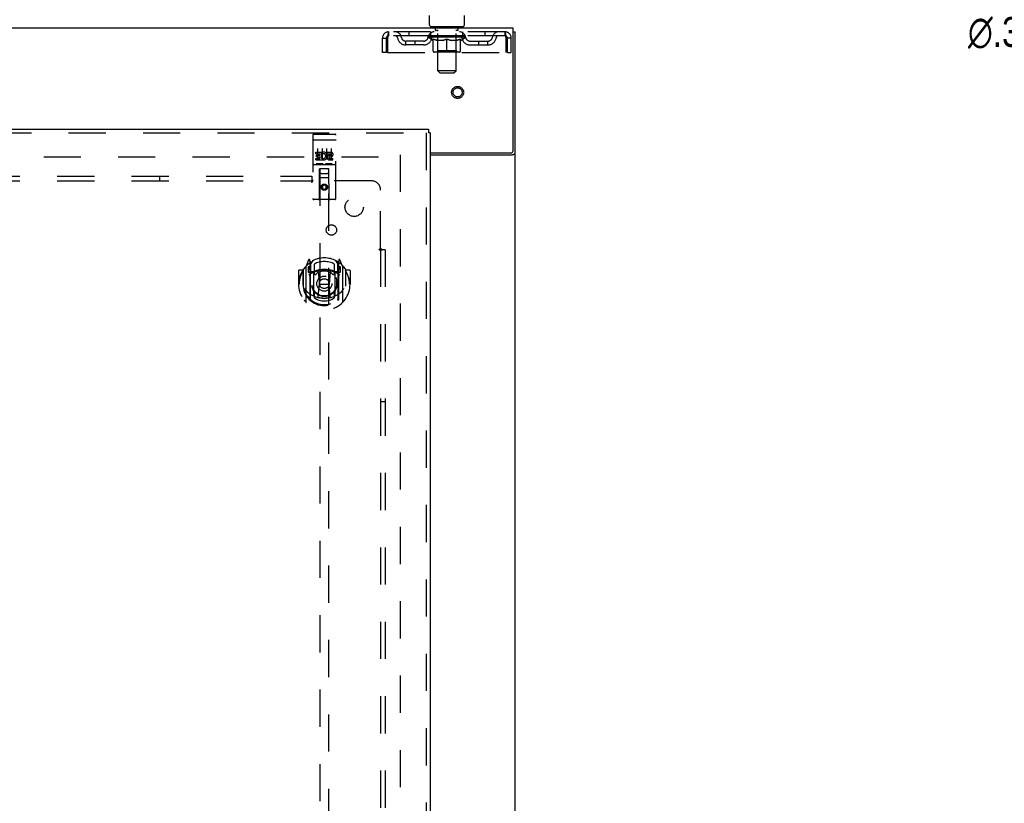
# Model space of a CAD drawing. Header units: inches. Extents: x 0 to 184, y 0 to 119.
# Tile 55 of 116: x 70 to 97, y 58 to 79. Entities that reach past the tile are written whole.
import ezdxf

# ---------------------------------------------------------------- set-up
doc = ezdxf.new("R2010")
doc.units = ezdxf.units.IN
doc.header["$LTSCALE"] = 10.121375
doc.header["$MEASUREMENT"] = 0
doc.linetypes.add('HIDDEN', pattern=[0.2, 0.1, -0.1])
doc.layers.get('0').update_dxf_attribs({"linetype": 'CONTINUOUS'})
for name, color, linetype in [('DEFAULT_2', 8, 'HIDDEN'), ('DIMENSIONS', 7, 'CONTINUOUS'), ('DOOR_ASSEMBLY', 7, 'CONTINUOUS'), ('SUBPANEL', 7, 'CONTINUOUS')]:
    doc.layers.add(name, color=color, linetype=linetype)
doc.styles.get("Standard").update_dxf_attribs({"font": 'arial.ttf'})
doc.styles.add('TEXTSTYLE_1', font='gdt', dxfattribs={"width": 0.8})
doc.dimstyles.new('DIMSTYLE_2', dxfattribs={"dimtxt": 0.811875, "dimasz": 1.0825, "dimexe": 0.09, "dimexo": 0.07, "dimgap": 0.09, "dimtad": 0, "dimtih": 1, "dimtoh": 1, "dimzin": 4, "dimdsep": 46, "dimtxsty": 'Standard', "dimblk": '_FILLED', "dimblk1": '_FILLED', "dimblk2": '_FILLED', "dimcen": 0.09, "dimadec": 3, "dimazin": 1, "dimtfac": 1, "dimtdec": 3, "dimtofl": 0, "dimtmove": 0, "dimatfit": 1, "dimldrblk": '_FILLED', "dimfxl": 0, "dimtolj": 1, "dimtzin": 4, "dimarcsym": 0})

# ---------------------------------------------------------------- blocks, each defined once
blk = doc.blocks.new('_FILLED')
at = {"color": 0, "linetype": 'ByBlock'}
blk.add_solid([(0, 0), (-1, 0.2), (-1, -0.2)], dxfattribs=at)
blk = doc.blocks.new('*D17')
at = {"layer": 'DIMENSIONS', "color": 2, "linetype": 'Continuous'}
for p, q in [((99.393, 78.846), (98.446, 78.846)), ((101.374, 77.79), (99.393, 78.846))]:
    blk.add_line(p, q, dxfattribs=at)
at = {"layer": 'DIMENSIONS', "color": 2, "linetype": 'Continuous', "xscale": 1.0825, "yscale": 1.0825, "zscale": 1.0825, "rotation": 331.9294778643}
blk.add_blockref('_FILLED', (101.374, 77.79), dxfattribs=at)
at = {"layer": 'DIMENSIONS', "color": 2, "linetype": 'Continuous', "insert": (98.04, 79.252), "char_height": 0.81188, "width": 2.65796, "attachment_point": 3, "line_spacing_factor": 0.9, "style": 'TEXTSTYLE_1'}
blk.add_mtext('{\\fgdt;n}\\fArial;.38', dxfattribs=at)

msp = doc.modelspace()

# ---------------------------------------------------------------- linework, layer by layer
at = {"color": 7, "linetype": 'Continuous'}
for p, q in [((81.457, 79.042), (81.457, 79.291)), ((82.407, 79.042), (82.407, 79.291)), ((81.495, 78.982), (81.495, 78.952)), ((82.37, 78.982), (81.495, 78.982)), ((82.37, 78.982), (82.37, 78.952)), ((83.734, 78.848), (83.786, 78.848))]:
    msp.add_line(p, q, dxfattribs=at)
at = {"color": 3, "linetype": 'Continuous'}
for p, q in [((83.734, 78.952), (43.588, 78.952)), ((83.734, 75.616), (83.734, 78.952)), ((83.786, 11.056), (83.786, 78.848)), ((81.474, 75.556), (83.674, 75.556)), ((83.74, 75.515), (83.751, 75.519)), ((81.474, 75.504), (83.716, 75.504))]:
    msp.add_line(p, q, dxfattribs=at)
for points in [[(83.716, 75.504), (83.718, 75.505), (83.72, 75.506), (83.723, 75.508), (83.726, 75.509), (83.729, 75.511), (83.732, 75.512), (83.736, 75.513), (83.74, 75.515)], [(83.751, 75.519), (83.755, 75.52), (83.759, 75.521), (83.762, 75.522), (83.765, 75.524), (83.768, 75.525), (83.771, 75.526), (83.774, 75.528), (83.776, 75.529), (83.778, 75.531), (83.78, 75.532), (83.782, 75.534), (83.783, 75.535), (83.784, 75.537), (83.785, 75.539), (83.786, 75.541), (83.786, 75.542), (83.786, 75.544)]]:
    msp.add_lwpolyline(points, dxfattribs=at)
at = {"color": 7, "linetype": 'Continuous'}
for centre, start, end in [((81.517, 79.042), 180, 270), ((82.347, 79.042), 270, 360)]:
    msp.add_arc(centre, 0.06, start, end, dxfattribs=at)
at = {"color": 3, "linetype": 'Continuous'}
msp.add_arc((83.674, 75.616), 0.06, 270, 360, dxfattribs=at)
at = {"layer": 'DEFAULT_2', "color": 8, "linetype": 'HIDDEN'}
for p, q in [((80.349, 78.848), (80.349, 78.744)), ((83.515, 78.848), (80.349, 78.848)), ((83.515, 78.744), (80.349, 78.744)), ((80.901, 78.848), (80.901, 78.744)), ((81.426, 78.706), (81.426, 78.744)), ((81.434, 78.738), (81.434, 78.744)), ((81.44, 78.736), (81.44, 78.738)), ((81.44, 78.736), (82.424, 78.736)), ((81.448, 78.736), (81.448, 78.738)), ((81.448, 78.736), (81.448, 78.738)), ((81.456, 78.738), (81.456, 78.744)), ((81.469, 78.736), (81.469, 78.738)), ((81.471, 78.736), (81.471, 78.738)), ((81.494, 78.738), (81.494, 78.744)), ((81.495, 78.744), (81.495, 78.848)), ((81.505, 78.736), (81.505, 78.738)), ((81.507, 78.736), (81.507, 78.738)), ((81.671, 78.738), (81.51, 78.738)), ((81.544, 78.738), (81.544, 78.744)), ((81.545, 78.736), (81.545, 78.738)), ((81.546, 78.736), (81.546, 78.738)), ((81.548, 78.736), (81.548, 78.738)), ((81.554, 78.736), (81.554, 78.738)), ((81.554, 78.736), (81.554, 78.738)), ((81.557, 78.736), (81.557, 78.738)), ((81.56, 78.736), (81.56, 78.739)), ((81.563, 78.736), (81.563, 78.738)), ((81.574, 78.736), (81.574, 78.738)), ((81.587, 78.982), (81.587, 78.952)), ((81.589, 78.736), (81.589, 78.74)), ((81.589, 78.736), (81.589, 78.738)), ((81.605, 78.736), (81.605, 78.738)), ((81.605, 78.736), (81.605, 78.738)), ((81.607, 78.738), (81.607, 78.744)), ((81.614, 78.736), (81.614, 78.738)), ((81.618, 78.736), (81.618, 78.738)), ((81.622, 78.892), (81.622, 78.972)), ((81.625, 78.736), (81.625, 78.738)), ((81.691, 78.882), (81.632, 78.882)), ((81.634, 78.736), (81.634, 78.741)), ((81.647, 78.736), (81.647, 78.738)), ((81.649, 78.736), (81.649, 78.738)), ((81.671, 78.736), (81.671, 78.738)), ((81.724, 78.738), (81.675, 78.738)), ((81.679, 78.738), (81.679, 78.744)), ((81.683, 77.792), (81.683, 78.872)), ((81.684, 78.736), (81.684, 78.738)), ((81.688, 78.736), (81.688, 78.738)), ((81.693, 78.736), (81.693, 78.742)), ((81.696, 78.736), (81.696, 78.738)), ((81.705, 78.736), (81.705, 78.738)), ((81.724, 78.736), (81.724, 78.738)), ((81.784, 78.738), (81.737, 78.738)), ((81.753, 78.736), (81.753, 78.738)), ((81.759, 78.738), (81.759, 78.744)), ((81.762, 78.736), (81.762, 78.738)), ((81.764, 78.736), (81.764, 78.743)), ((81.766, 78.736), (81.766, 78.738)), ((81.772, 78.736), (81.772, 78.738)), ((81.784, 78.736), (81.784, 78.738)), ((81.848, 78.738), (81.805, 78.738)), ((81.815, 78.736), (81.815, 78.738)), ((81.841, 78.738), (81.932, 78.744)), ((81.844, 78.738), (81.844, 78.744)), ((81.845, 78.743), (81.844, 78.744)), ((81.845, 78.738), (81.845, 78.743)), ((81.845, 78.736), (81.845, 78.738)), ((81.848, 78.736), (81.848, 78.738)), ((81.848, 78.736), (81.848, 78.738)), ((81.849, 78.736), (81.849, 78.738)), ((81.915, 78.738), (81.877, 78.738)), ((81.881, 78.736), (81.881, 78.738)), ((81.915, 78.736), (81.915, 78.738)), ((81.93, 78.738), (81.93, 78.738)), ((81.93, 78.736), (81.93, 78.738)), ((81.93, 78.736), (81.93, 78.738)), ((81.932, 78.738), (81.932, 78.744)), ((81.934, 78.736), (81.934, 78.738)), ((81.934, 78.736), (81.934, 78.738)), ((81.934, 78.738), (81.934, 78.738)), ((81.936, 78.738), (81.987, 78.738)), ((81.949, 78.736), (81.949, 78.738)), ((81.962, 78.738), (81.962, 78.742)), ((81.962, 78.742), (82.024, 78.738)), ((81.979, 78.738), (81.979, 78.741)), ((81.983, 78.736), (81.983, 78.738)), ((82.015, 78.736), (82.015, 78.738)), ((82.016, 78.736), (82.016, 78.738)), ((82.016, 78.736), (82.016, 78.738)), ((82.016, 78.738), (82.059, 78.738)), ((82.019, 78.743), (82.02, 78.744)), ((82.019, 78.738), (82.019, 78.743)), ((82.02, 78.738), (82.02, 78.744)), ((82.02, 78.736), (82.02, 78.738)), ((82.049, 78.736), (82.049, 78.738)), ((82.08, 78.736), (82.08, 78.738)), ((82.08, 78.738), (82.127, 78.738)), ((82.092, 78.736), (82.092, 78.738)), ((82.098, 78.736), (82.098, 78.738)), ((82.1, 78.736), (82.1, 78.743)), ((82.102, 78.736), (82.102, 78.738)), ((82.105, 78.738), (82.105, 78.744)), ((82.111, 78.736), (82.111, 78.738)), ((82.14, 78.736), (82.14, 78.738)), ((82.14, 78.738), (82.189, 78.738)), ((82.159, 78.736), (82.159, 78.738)), ((82.168, 78.736), (82.168, 78.738)), ((82.171, 78.736), (82.171, 78.742)), ((82.232, 78.882), (82.173, 78.882)), ((82.176, 78.736), (82.176, 78.738)), ((82.18, 78.736), (82.18, 78.738)), ((82.181, 77.792), (82.181, 78.872)), ((82.185, 78.738), (82.185, 78.744)), ((82.193, 78.736), (82.193, 78.738)), ((82.193, 78.738), (82.354, 78.738)), ((82.215, 78.736), (82.215, 78.738)), ((82.218, 78.736), (82.218, 78.738)), ((82.23, 78.736), (82.23, 78.741)), ((82.239, 78.736), (82.239, 78.738)), ((82.242, 78.892), (82.242, 78.972)), ((82.246, 78.736), (82.246, 78.738)), ((82.25, 78.736), (82.25, 78.738)), ((82.257, 78.738), (82.257, 78.744)), ((82.259, 78.736), (82.259, 78.738)), ((82.259, 78.736), (82.259, 78.738)), ((82.275, 78.736), (82.275, 78.74)), ((82.275, 78.736), (82.275, 78.738)), ((82.277, 78.982), (82.277, 78.952)), ((82.29, 78.736), (82.29, 78.738)), ((82.301, 78.736), (82.301, 78.738)), ((82.305, 78.736), (82.305, 78.739)), ((82.307, 78.736), (82.307, 78.738)), ((82.31, 78.736), (82.31, 78.738)), ((82.31, 78.736), (82.31, 78.738)), ((82.316, 78.736), (82.316, 78.738)), ((82.318, 78.736), (82.318, 78.738)), ((82.319, 78.736), (82.319, 78.738)), ((82.32, 78.738), (82.32, 78.744)), ((82.357, 78.736), (82.357, 78.738)), ((82.359, 78.736), (82.359, 78.738)), ((82.37, 78.744), (82.37, 78.848)), ((82.37, 78.738), (82.37, 78.744)), ((82.393, 78.736), (82.393, 78.738)), ((82.395, 78.736), (82.395, 78.738)), ((82.408, 78.738), (82.408, 78.744)), ((82.416, 78.736), (82.416, 78.738)), ((82.417, 78.736), (82.417, 78.738)), ((82.424, 78.736), (82.424, 78.738)), ((82.431, 78.738), (82.431, 78.744)), ((82.438, 78.706), (82.438, 78.744)), ((82.963, 78.848), (82.963, 78.744)), ((83.515, 78.744), (83.515, 78.848)), ((80.182, 78.285), (80.182, 78.681)), ((80.182, 78.681), (80.286, 78.681)), ((80.286, 78.285), (80.286, 78.681)), ((80.316, 78.681), (80.316, 78.285)), ((80.817, 78.493), (80.817, 78.597)), ((81.3, 78.597), (80.817, 78.597)), ((81.3, 78.493), (80.817, 78.493)), ((81.067, 78.493), (81.067, 78.597)), ((82.438, 78.706), (81.426, 78.706)), ((81.553, 78.617), (81.426, 78.706)), ((81.553, 78.617), (81.562, 78.617)), ((81.562, 78.327), (81.562, 78.652)), ((81.819, 78.617), (81.675, 78.617)), ((81.682, 78.329), (81.682, 78.704)), ((81.932, 78.297), (81.932, 78.652)), ((82.189, 78.617), (82.045, 78.617)), ((82.182, 78.329), (82.182, 78.704)), ((82.303, 78.327), (82.303, 78.652)), ((82.303, 78.617), (82.311, 78.617)), ((82.311, 78.617), (82.438, 78.706)), ((82.564, 78.597), (83.047, 78.597)), ((82.564, 78.493), (83.047, 78.493)), ((82.797, 78.493), (82.797, 78.597)), ((83.047, 78.493), (83.047, 78.597)), ((83.548, 78.285), (83.548, 78.681)), ((83.578, 78.285), (83.578, 78.681)), ((83.682, 78.681), (83.578, 78.681)), ((83.682, 78.285), (83.682, 78.681)), ((80.286, 78.285), (80.182, 78.285)), ((80.316, 78.285), (83.548, 78.285)), ((82.273, 78.297), (81.591, 78.297)), ((81.682, 78.329), (81.65, 78.297)), ((82.182, 78.329), (81.682, 78.329)), ((82.182, 78.329), (82.214, 78.297)), ((83.578, 78.285), (83.682, 78.285)), ((82.181, 77.792), (81.683, 77.792)), ((81.743, 77.732), (81.683, 77.792)), ((81.743, 77.732), (82.121, 77.732)), ((82.121, 77.732), (82.181, 77.792)), ((46.675, 75.452), (80.647, 75.452)), ((80.661, 75.504), (80.661, 14.4))]:
    msp.add_line(p, q, dxfattribs=at)
for points in [[(80.349, 78.848), (80.347, 78.847), (80.344, 78.843), (80.342, 78.838), (80.34, 78.831), (80.337, 78.822), (80.335, 78.811), (80.333, 78.799), (80.33, 78.785), (80.328, 78.769), (80.325, 78.753), (80.323, 78.736), (80.321, 78.718), (80.318, 78.699), (80.316, 78.681)], [(80.349, 78.744), (80.347, 78.743), (80.344, 78.742), (80.342, 78.74), (80.34, 78.737), (80.337, 78.734), (80.335, 78.73), (80.333, 78.725), (80.33, 78.72), (80.328, 78.714), (80.325, 78.708), (80.323, 78.701), (80.321, 78.695), (80.318, 78.688), (80.316, 78.681)], [(83.548, 78.681), (83.546, 78.699), (83.543, 78.718), (83.541, 78.736), (83.539, 78.753), (83.536, 78.769), (83.534, 78.785), (83.532, 78.799), (83.529, 78.811), (83.527, 78.822), (83.524, 78.831), (83.522, 78.838), (83.52, 78.843), (83.517, 78.847), (83.515, 78.848)], [(83.548, 78.681), (83.546, 78.688), (83.543, 78.695), (83.541, 78.701), (83.539, 78.708), (83.536, 78.714), (83.534, 78.72), (83.532, 78.725), (83.529, 78.73), (83.527, 78.734), (83.524, 78.737), (83.522, 78.74), (83.52, 78.742), (83.517, 78.743), (83.515, 78.744)], [(81.562, 78.652), (81.582, 78.644), (81.602, 78.637), (81.622, 78.63), (81.642, 78.625), (81.662, 78.621), (81.681, 78.617)], [(81.675, 78.617), (81.657, 78.621), (81.638, 78.625), (81.619, 78.631), (81.6, 78.637), (81.581, 78.643), (81.562, 78.651)], [(81.811, 78.617), (81.831, 78.621), (81.851, 78.625), (81.871, 78.631), (81.891, 78.637), (81.911, 78.644), (81.932, 78.652)], [(81.932, 78.651), (81.913, 78.643), (81.893, 78.636), (81.875, 78.63), (81.856, 78.625), (81.838, 78.621), (81.819, 78.617)], [(81.932, 78.652), (81.953, 78.644), (81.973, 78.637), (81.993, 78.631), (82.013, 78.625), (82.033, 78.621), (82.053, 78.617)], [(82.045, 78.617), (82.026, 78.621), (82.008, 78.625), (81.989, 78.63), (81.97, 78.636), (81.951, 78.643), (81.932, 78.651)], [(82.183, 78.617), (82.202, 78.621), (82.222, 78.625), (82.242, 78.631), (82.262, 78.637), (82.282, 78.644), (82.303, 78.652)], [(82.303, 78.651), (82.283, 78.643), (82.264, 78.637), (82.245, 78.63), (82.226, 78.625), (82.207, 78.621), (82.189, 78.617)]]:
    msp.add_lwpolyline(points, dxfattribs=at)
for radius in [0.164, 0.124]:
    msp.add_circle((82.224, 77.202), radius, dxfattribs=at)
for centre, radius, start, end in [((80.349, 78.681), 0.167, 90, 180), ((80.349, 78.681), 0.063, 90, 180), ((80.528, 78.681), 0.167, 8.0716, 90), ((80.529, 78.681), 0.0625, 7.9863, 90), ((81.59, 78.681), 0.167, 90, 171.9284), ((81.589, 78.681), 0.0625, 90, 172.0137), ((81.612, 78.972), 0.01, 0, 90), ((81.632, 78.892), 0.01, 180, 270), ((81.65, 78.704), 0.0318, 0, 90), ((81.673, 78.872), 0.01, 0, 90), ((82.191, 78.872), 0.01, 90, 180), ((82.214, 78.704), 0.0318, 90, 180), ((82.232, 78.892), 0.01, 270, 360), ((82.252, 78.972), 0.01, 90, 180), ((82.275, 78.681), 0.167, 8.0716, 90), ((82.275, 78.681), 0.0625, 7.9863, 90), ((83.336, 78.681), 0.167, 90, 171.9284), ((83.335, 78.681), 0.0625, 90, 172.0137), ((83.515, 78.681), 0.167, 0, 90), ((83.515, 78.681), 0.063, 0, 90), ((80.817, 78.722), 0.229, 187.9863, 270), ((80.817, 78.722), 0.125, 188.0716, 270), ((81.3, 78.722), 0.125, 270, 351.9284), ((81.3, 78.722), 0.229, 270, 352.0137), ((82.564, 78.722), 0.229, 187.9863, 270), ((82.564, 78.722), 0.125, 188.0716, 270), ((83.047, 78.722), 0.125, 270, 351.9284), ((83.047, 78.722), 0.229, 270, 352.0137), ((81.591, 78.327), 0.0296, 180, 270), ((82.273, 78.327), 0.0296, 270, 360)]:
    msp.add_arc(centre, radius, start, end, dxfattribs=at)
for centre, major_axis, ratio, start_param, end_param in [((81.932, 78.744), (0.506, 0.005), 0.05963, 2.96643, 3.140963), ((81.41, 78.734), (0.158, 0), 0.060556, 0.430652, 1.470503), ((81.932, 78.744), (0.506, 0), 0.060556, -3.141593, -2.96706), ((81.41, 78.729), (0.158, 0.002), 0.05963, 1.376596, 1.469874), ((81.932, 78.744), (0.506, 0.011), 0.05688, 2.791345, 2.965878), ((81.391, 78.734), (0.158, 0.002), 0.05963, 0.25549, 1.295341), ((81.445, 78.734), (0.158, -0.002), 0.05963, 0.605815, 1.645666), ((81.932, 78.744), (0.506, -0.005), 0.05963, -2.96643, -2.791898), ((81.445, 78.729), (0.158, 0), 0.060556, 1.551758, 1.645036), ((81.391, 78.729), (0.158, 0.003), 0.05688, 1.20151, 1.294789), ((81.446, 78.731), (0.131, 0.001), 0.05963, 1.065228, 1.614276), ((81.43, 78.731), (0.131, 0.003), 0.05688, 0.890143, 1.43919), ((81.477, 78.731), (0.131, 0), 0.060556, 1.240391, 1.789438), ((81.932, 78.744), (0.506, 0.015), 0.052395, 2.616403, 2.790936), ((81.388, 78.734), (0.158, 0.003), 0.05688, 0.080405, 1.120256), ((81.495, 78.734), (0.158, -0.003), 0.05688, 0.7809, 1.820751), ((81.932, 78.744), (0.506, -0.011), 0.05688, -2.791345, -2.616812), ((81.495, 78.729), (0.158, -0.002), 0.05963, 1.72692, 1.820198), ((81.388, 78.729), (0.158, 0.005), 0.052395, 1.026568, 1.119847), ((81.43, 78.731), (0.131, 0.004), 0.052395, 0.715201, 1.264248), ((81.521, 78.731), (0.131, -0.001), 0.05963, 1.415553, 1.9646), ((81.932, 78.744), (0.506, 0.02), 0.046319, 2.441654, 2.616187), ((81.559, 78.734), (0.158, -0.005), 0.052395, 0.955842, 1.995693), ((81.932, 78.744), (0.506, -0.015), 0.052395, -2.616403, -2.44187), ((81.401, 78.734), (0.158, 0.005), 0.052395, -0.094537, 0.945314), ((81.559, 78.729), (0.158, -0.003), 0.05688, 1.902006, 1.995284), ((81.401, 78.729), (0.158, 0.006), 0.046319, 0.851819, 0.945098), ((81.445, 78.731), (0.131, 0.005), 0.046319, 0.540452, 1.089499), ((81.578, 78.731), (0.131, -0.003), 0.05688, 1.590638, 2.139686), ((81.932, 78.744), (0.506, 0.024), 0.038841, 2.267123, 2.441656), ((81.633, 78.734), (0.158, -0.006), 0.046319, 1.130591, 2.170442), ((81.932, 78.744), (0.506, -0.02), 0.046319, -2.441654, -2.267121), ((81.431, 78.734), (0.158, 0.006), 0.046319, -0.269286, 0.770565), ((81.633, 78.729), (0.158, -0.005), 0.052395, 2.076947, 2.170226), ((81.431, 78.729), (0.158, 0.007), 0.038841, 0.677289, 0.770567), ((81.474, 78.731), (0.131, 0.006), 0.038841, 0.365921, 0.914969), ((81.646, 78.731), (0.131, -0.004), 0.052395, 1.76558, 2.314627), ((81.932, 78.744), (0.506, 0.027), 0.030195, 2.09281, 2.267343), ((81.717, 78.734), (0.158, -0.007), 0.038841, 1.305122, 2.344973), ((81.932, 78.744), (0.506, -0.024), 0.038841, -2.267123, -2.092591), ((81.476, 78.734), (0.158, 0.007), 0.038841, -0.443817, 0.596034), ((81.717, 78.729), (0.158, -0.006), 0.046319, 2.251696, 2.344975), ((81.476, 78.729), (0.158, 0.008), 0.030195, 0.502975, 0.596254), ((81.518, 78.731), (0.131, 0.007), 0.030195, 0.191608, 0.740655), ((81.722, 78.731), (0.131, -0.005), 0.046319, 1.940329, 2.489376), ((81.535, 78.734), (0.158, 0.008), 0.030195, -0.61813, 0.421721), ((81.932, 78.744), (0.506, 0.029), 0.020645, 1.918687, 2.09322), ((81.807, 78.734), (0.158, -0.008), 0.030195, 1.479435, 2.519286), ((81.932, 78.744), (0.506, -0.027), 0.030195, -2.09281, -1.918277), ((81.807, 78.729), (0.158, -0.007), 0.038841, 2.426227, 2.519505), ((81.535, 78.729), (0.158, 0.009), 0.020645, 0.328852, 0.422131), ((81.574, 78.731), (0.131, 0.007), 0.020645, 0.017485, 0.566532), ((81.805, 78.731), (0.131, -0.006), 0.038841, 2.11486, 2.663907), ((81.605, 78.734), (0.158, 0.009), 0.020645, -0.792253, 0.247598), ((81.932, 78.744), (0.506, 0.03), 0.010478, 1.744704, 1.919237), ((81.902, 78.734), (0.158, -0.009), 0.020645, 1.653558, 2.693409), ((81.932, 78.744), (0.506, -0.029), 0.020645, -1.918687, -1.744154), ((81.902, 78.729), (0.158, -0.008), 0.030195, 2.60054, 2.693819), ((81.605, 78.729), (0.158, 0.009), 0.010478, 0.154869, 0.248148), ((81.641, 78.731), (0.131, 0.008), 0.010478, 6.126688, 6.675735), ((81.891, 78.731), (0.131, -0.007), 0.030195, 2.289173, 2.83822), ((81.686, 78.734), (0.158, 0.009), 0.010478, -0.966236, -0.000846), ((81.997, 78.734), (0.158, -0.009), 0.010478, 1.827541, 2.867392), ((81.932, 78.744), (0.506, -0.03), 0.010478, 4.538481, 4.720178), ((81.997, 78.729), (0.158, -0.009), 0.020645, 2.774664, 2.867942), ((81.979, 78.731), (0.131, -0.007), 0.020645, 2.463296, 3.012344), ((81.867, 78.734), (0.158, 0.009), 0.010478, 0.274201, 1.314052), ((81.799, 78.731), (0.131, 0.008), 0.010478, -0.000483, 0.504314), ((81.774, 78.729), (0.158, 0.009), 0.010478, 0.099668, 0.192946), ((81.932, 78.744), (0.506, 0.03), 0.010478, -1.571421, -1.396888), ((82.065, 78.731), (0.131, -0.008), 0.010478, 2.637279, 3.14189), ((82.09, 78.729), (0.158, -0.009), 0.010478, 2.74231, 2.948646), ((81.963, 78.734), (0.158, 0.009), 0.020645, 0.448184, 1.488034), ((81.885, 78.731), (0.131, 0.007), 0.020645, 0.129249, 0.678296), ((81.867, 78.729), (0.158, 0.009), 0.020645, 0.273651, 0.366929), ((82.178, 78.734), (0.158, -0.009), 0.010478, -3.140747, -2.175357), ((81.932, 78.744), (0.506, 0.029), 0.020645, -1.397439, -1.222906), ((81.932, 78.744), (0.506, -0.03), 0.010478, 1.222355, 1.396888), ((82.057, 78.734), (0.158, 0.008), 0.030195, 0.622307, 1.662158), ((81.973, 78.731), (0.131, 0.007), 0.030195, 0.303372, 0.852419), ((82.224, 78.731), (0.131, -0.008), 0.010478, 2.749043, 3.29809), ((82.259, 78.734), (0.158, -0.009), 0.020645, 2.893995, 3.933846), ((81.963, 78.729), (0.158, 0.008), 0.030195, 0.447774, 0.541052), ((82.259, 78.729), (0.158, -0.009), 0.010478, 2.893445, 2.986723), ((81.932, 78.744), (0.506, 0.027), 0.030195, -1.223315, -1.048783), ((81.932, 78.744), (0.506, -0.029), 0.020645, 1.048373, 1.222906), ((82.147, 78.734), (0.158, 0.007), 0.038841, 0.79662, 1.836471), ((82.059, 78.731), (0.131, 0.006), 0.038841, 0.477686, 1.026733), ((82.29, 78.731), (0.131, -0.007), 0.020645, 2.57506, 3.124108), ((82.33, 78.734), (0.158, -0.008), 0.030195, 2.719872, 3.759723), ((82.231, 78.734), (0.158, 0.006), 0.046319, 0.971151, 2.011002), ((82.057, 78.729), (0.158, 0.007), 0.038841, 0.622087, 0.715366), ((82.33, 78.729), (0.158, -0.009), 0.020645, 2.719462, 2.812741), ((81.932, 78.744), (0.506, 0.024), 0.038841, -1.049002, -0.874469), ((81.932, 78.744), (0.506, -0.027), 0.030195, 0.87425, 1.048783), ((82.142, 78.731), (0.131, 0.005), 0.046319, 0.652216, 1.201263), ((82.305, 78.734), (0.158, 0.005), 0.052395, 1.1459, 2.185751), ((82.346, 78.731), (0.131, -0.007), 0.030195, 2.400937, 2.949985), ((82.388, 78.734), (0.158, -0.007), 0.038841, 2.545558, 3.585409), ((82.218, 78.731), (0.131, 0.004), 0.052395, 0.826965, 1.376012), ((82.147, 78.729), (0.158, 0.006), 0.046319, 0.796618, 0.889896), ((82.388, 78.729), (0.158, -0.008), 0.030195, 2.545339, 2.638617), ((82.369, 78.734), (0.158, 0.003), 0.05688, 1.320842, 2.360692), ((81.932, 78.744), (0.506, 0.02), 0.046319, -0.874471, -0.699939), ((81.932, 78.744), (0.506, -0.024), 0.038841, 0.699936, 0.874469), ((82.433, 78.734), (0.158, -0.006), 0.046319, 2.371028, 3.410879), ((82.39, 78.731), (0.131, -0.006), 0.038841, 2.226624, 2.775671), ((82.419, 78.734), (0.158, 0.002), 0.05963, 1.495927, 2.535778), ((82.286, 78.731), (0.131, 0.003), 0.05688, 1.001907, 1.550954), ((82.463, 78.734), (0.158, -0.005), 0.052395, 2.196279, 3.23613), ((82.419, 78.731), (0.131, -0.005), 0.046319, 2.052093, 2.601141), ((82.231, 78.729), (0.158, 0.005), 0.052395, 0.971367, 1.064645), ((82.454, 78.734), (0.158, 0), 0.060556, 1.671089, 2.71094), ((82.433, 78.729), (0.158, -0.007), 0.038841, 2.371026, 2.464304), ((82.477, 78.734), (0.158, -0.003), 0.05688, 2.021337, 3.061188), ((81.932, 78.744), (0.506, 0.015), 0.052395, -0.699723, -0.52519), ((81.932, 78.744), (0.506, -0.02), 0.046319, 0.525406, 0.699939), ((82.474, 78.734), (0.158, -0.002), 0.05963, 1.846251, 2.886102), ((82.343, 78.731), (0.131, 0.001), 0.05963, 1.176993, 1.72604), ((82.434, 78.731), (0.131, -0.004), 0.052395, 1.877344, 2.426392), ((82.387, 78.731), (0.131, 0), 0.060556, 1.352155, 1.901202), ((82.434, 78.731), (0.131, -0.003), 0.05688, 1.702402, 2.25145), ((82.418, 78.731), (0.131, -0.001), 0.05963, 1.527317, 2.076364), ((82.305, 78.729), (0.158, 0.003), 0.05688, 1.146309, 1.239587), ((82.463, 78.729), (0.158, -0.006), 0.046319, 2.196495, 2.289773), ((81.932, 78.744), (0.506, 0.011), 0.05688, -0.524781, -0.350248), ((81.932, 78.744), (0.506, -0.015), 0.052395, 0.350657, 0.52519), ((82.369, 78.729), (0.158, 0.002), 0.05963, 1.321394, 1.414673), ((82.477, 78.729), (0.158, -0.005), 0.052395, 2.021746, 2.115024), ((81.932, 78.744), (0.506, 0.005), 0.05963, -0.349695, -0.175162), ((81.932, 78.744), (0.506, -0.011), 0.05688, 0.175715, 0.350248), ((82.419, 78.729), (0.158, 0), 0.060556, 1.496556, 1.589835), ((82.474, 78.729), (0.158, -0.003), 0.05688, 1.846804, 1.940083), ((82.454, 78.729), (0.158, -0.002), 0.05963, 1.671719, 1.764997), ((81.932, 78.744), (0.506, 0), 0.060556, -0.174533, 0), ((81.932, 78.744), (0.506, -0.005), 0.05963, 0.000629, 0.175162)]:
    msp.add_ellipse(centre, major_axis=major_axis, ratio=ratio, start_param=start_param, end_param=end_param, dxfattribs=at)
at = {"layer": 'DOOR_ASSEMBLY', "color": 3, "linetype": 'Continuous'}
for p, q in [((45.328, 76.202), (81.432, 76.202)), ((81.474, 76.098), (81.474, 13.806))]:
    msp.add_line(p, q, dxfattribs=at)
at = {"layer": 'DOOR_ASSEMBLY', "color": 8, "linetype": 'HIDDEN'}
for p, q in [((45.328, 76.098), (81.432, 76.098)), ((78.316, 76.069), (78.881, 76.069)), ((81.37, 76.098), (81.37, 13.806)), ((78.286, 76.039), (78.286, 74.314)), ((78.303, 75.91), (78.302, 75.91)), ((78.303, 75.91), (78.303, 75.91)), ((78.304, 75.91), (78.303, 75.91)), ((78.305, 75.911), (78.304, 75.91)), ((78.306, 75.911), (78.305, 75.911)), ((78.307, 75.911), (78.306, 75.911)), ((78.307, 75.911), (78.307, 75.911)), ((78.308, 75.911), (78.307, 75.911)), ((78.309, 75.911), (78.308, 75.911)), ((78.31, 75.911), (78.309, 75.911)), ((78.311, 75.911), (78.31, 75.911)), ((78.311, 75.911), (78.311, 75.911)), ((78.312, 75.911), (78.311, 75.911)), ((78.313, 75.911), (78.312, 75.911)), ((78.314, 75.911), (78.313, 75.911)), ((78.315, 75.911), (78.314, 75.911)), ((78.316, 75.911), (78.315, 75.911)), ((78.316, 75.911), (78.881, 75.911)), ((78.881, 75.911), (78.882, 75.911)), ((78.882, 75.911), (78.883, 75.911)), ((78.884, 75.911), (78.885, 75.911)), ((78.885, 75.911), (78.886, 75.911)), ((78.886, 75.911), (78.886, 75.911)), ((78.886, 75.911), (78.887, 75.911)), ((78.887, 75.911), (78.888, 75.911)), ((78.888, 75.911), (78.889, 75.911)), ((78.889, 75.911), (78.89, 75.911)), ((78.89, 75.911), (78.891, 75.911)), ((78.891, 75.911), (78.891, 75.911)), ((78.891, 75.911), (78.892, 75.911)), ((78.892, 75.911), (78.893, 75.91)), ((78.893, 75.91), (78.894, 75.91)), ((78.894, 75.91), (78.894, 75.91)), ((78.911, 74.314), (78.911, 76.039)), ((78.367, 75.534), (78.367, 75.576)), ((78.367, 75.576), (78.523, 75.576)), ((78.367, 75.534), (78.48, 75.534)), ((78.411, 75.678), (78.411, 75.372)), ((78.48, 75.491), (78.48, 75.534)), ((78.523, 75.399), (78.523, 75.576)), ((78.547, 75.528), (78.53, 75.567)), ((78.536, 75.678), (78.536, 75.372)), ((78.661, 75.678), (78.661, 75.372)), ((78.679, 75.534), (78.679, 75.576)), ((78.679, 75.576), (78.772, 75.576)), ((78.679, 75.534), (78.772, 75.534)), ((78.786, 75.678), (78.786, 75.372)), ((78.367, 75.363), (78.367, 75.406)), ((78.367, 75.406), (78.48, 75.406)), ((78.367, 75.363), (78.523, 75.363)), ((78.388, 75.449), (78.388, 75.491)), ((78.388, 75.491), (78.48, 75.491)), ((78.388, 75.449), (78.48, 75.449)), ((78.56, 75.257), (78.388, 75.257)), ((78.48, 75.406), (78.48, 75.449)), ((78.523, 75.399), (78.536, 75.417)), ((78.523, 75.363), (78.523, 75.375)), ((78.526, 75.374), (78.523, 75.375)), ((78.81, 75.257), (78.638, 75.257)), ((78.739, 75.449), (78.785, 75.449)), ((78.743, 75.49), (78.771, 75.49)), ((78.743, 75.406), (78.835, 75.406)), ((78.743, 75.363), (78.835, 75.363)), ((78.835, 75.363), (78.835, 75.406)), ((78.316, 75.241), (78.881, 75.241)), ((78.469, 74.314), (78.472, 75.124)), ((78.474, 75.124), (78.472, 75.124)), ((78.474, 75.124), (78.474, 47.122)), ((78.724, 75.124), (78.474, 75.124)), ((78.514, 74.999), (78.684, 74.999)), ((78.724, 47.122), (78.724, 75.124)), ((78.725, 75.124), (78.724, 75.124)), ((78.729, 74.314), (78.725, 75.124)), ((78.726, 74.874), (78.471, 74.874)), ((78.599, 74.696), (78.536, 74.66)), ((78.536, 74.66), (78.536, 74.588)), ((78.536, 74.66), (78.546, 74.654)), ((78.536, 74.588), (78.546, 74.593)), ((78.536, 74.588), (78.599, 74.552)), ((78.599, 74.684), (78.546, 74.654)), ((78.546, 74.654), (78.546, 74.593)), ((78.546, 74.593), (78.599, 74.563)), ((78.599, 74.696), (78.599, 74.684)), ((78.661, 74.66), (78.599, 74.696)), ((78.651, 74.654), (78.599, 74.684)), ((78.599, 74.563), (78.651, 74.593)), ((78.599, 74.552), (78.661, 74.588)), ((78.599, 74.552), (78.599, 74.563)), ((78.661, 74.66), (78.651, 74.654)), ((78.651, 74.593), (78.651, 74.654)), ((78.661, 74.588), (78.651, 74.593)), ((78.661, 74.588), (78.661, 74.66)), ((78.881, 74.284), (78.316, 74.284)), ((78.173, 72.65), (78.103, 72.474)), ((78.195, 72.57), (78.194, 72.57)), ((78.195, 72.57), (78.194, 72.57)), ((78.195, 72.57), (78.195, 72.57)), ((78.216, 72.566), (78.202, 72.647)), ((78.224, 72.519), (78.294, 72.628)), ((78.224, 71.575), (78.224, 72.578)), ((78.904, 72.628), (78.974, 72.519)), ((78.974, 71.575), (78.974, 72.578)), ((78.995, 72.647), (78.981, 72.566)), ((79.003, 72.57), (78.998, 72.573)), ((79.094, 72.474), (79.024, 72.65)), ((77.899, 72.353), (77.899, 71.98)), ((78.016, 72.368), (77.914, 72.368)), ((78.016, 72.368), (78.016, 71.98)), ((78.024, 72.353), (78.016, 72.368)), ((78.024, 72.391), (78.024, 71.933)), ((78.099, 72.464), (78.099, 71.496)), ((78.156, 72.459), (78.156, 72.309)), ((78.224, 72.459), (78.156, 72.459)), ((78.156, 72.309), (78.216, 72.309)), ((78.164, 72.451), (78.194, 72.406)), ((78.216, 71.55), (78.216, 72.566)), ((78.226, 72.553), (78.226, 72.346)), ((78.316, 72.308), (78.244, 72.308)), ((78.246, 72.326), (78.312, 72.326)), ((78.324, 72.531), (78.324, 72.279)), ((78.435, 72.324), (78.466, 71.98)), ((78.762, 72.324), (78.731, 71.98)), ((78.874, 72.279), (78.874, 72.531)), ((78.954, 72.308), (78.881, 72.308)), ((78.885, 72.326), (78.951, 72.326)), ((78.971, 72.346), (78.971, 72.553)), ((79.041, 72.459), (78.974, 72.459)), ((78.981, 72.566), (78.981, 71.55)), ((78.981, 72.309), (79.041, 72.309)), ((79.003, 72.406), (79.033, 72.451)), ((79.041, 72.309), (79.041, 72.459)), ((79.099, 71.496), (79.099, 72.464)), ((79.181, 72.368), (79.173, 72.353)), ((79.174, 72.391), (79.174, 71.933)), ((79.181, 71.98), (79.181, 72.368)), ((79.284, 72.368), (79.181, 72.368)), ((79.299, 72.353), (79.299, 71.98)), ((78.316, 71.667), (78.316, 72.298)), ((78.881, 72.298), (78.881, 71.667)), ((77.899, 71.98), (77.914, 71.98)), ((78.016, 71.98), (78.031, 71.98)), ((78.024, 71.933), (78.024, 71.931)), ((78.436, 71.641), (78.466, 71.98)), ((78.466, 71.98), (78.731, 71.98)), ((78.761, 71.641), (78.731, 71.98)), ((79.181, 71.98), (79.166, 71.98)), ((79.174, 71.933), (79.173, 71.931)), ((79.284, 71.98), (79.299, 71.98)), ((78.324, 71.717), (78.324, 71.615)), ((78.874, 71.615), (78.874, 71.717))]:
    msp.add_line(p, q, dxfattribs=at)
at = {"layer": 'DOOR_ASSEMBLY', "color": 7, "linetype": 'Continuous'}
for p in [(81.432, 76.202), (81.474, 76.098)]:
    msp.add_line(p, (81.432, 76.098), dxfattribs=at)
at = {"layer": 'DOOR_ASSEMBLY', "color": 8, "linetype": 'HIDDEN'}
for points in [[(78.302, 75.91), (78.302, 75.91), (78.301, 75.91), (78.301, 75.91), (78.3, 75.91), (78.3, 75.91), (78.3, 75.91), (78.299, 75.91), (78.299, 75.91), (78.299, 75.91), (78.298, 75.91), (78.298, 75.91), (78.298, 75.91), (78.297, 75.909), (78.297, 75.909), (78.297, 75.909), (78.296, 75.909), (78.296, 75.909), (78.296, 75.909), (78.295, 75.909), (78.295, 75.909), (78.295, 75.909), (78.295, 75.909), (78.294, 75.909), (78.294, 75.909), (78.294, 75.909), (78.293, 75.909), (78.293, 75.908), (78.293, 75.908), (78.293, 75.908), (78.292, 75.908), (78.292, 75.908), (78.292, 75.908), (78.292, 75.908), (78.291, 75.908), (78.291, 75.908), (78.291, 75.908), (78.291, 75.908), (78.29, 75.908), (78.29, 75.907), (78.29, 75.907), (78.29, 75.907), (78.29, 75.907), (78.289, 75.907), (78.289, 75.907), (78.289, 75.907), (78.289, 75.907), (78.289, 75.907), (78.288, 75.907), (78.288, 75.906), (78.288, 75.906), (78.288, 75.906), (78.288, 75.906), (78.288, 75.906), (78.288, 75.906), (78.287, 75.906), (78.287, 75.906), (78.287, 75.906), (78.287, 75.906), (78.287, 75.906), (78.287, 75.905), (78.287, 75.905), (78.287, 75.905), (78.287, 75.905), (78.287, 75.905), (78.286, 75.905), (78.286, 75.905), (78.286, 75.905), (78.286, 75.905), (78.286, 75.904), (78.286, 75.904), (78.286, 75.904), (78.286, 75.904), (78.286, 75.904), (78.286, 75.904), (78.286, 75.904), (78.286, 75.904), (78.286, 75.904)], [(78.883, 75.911), (78.884, 75.911), (78.884, 75.911)], [(78.894, 75.91), (78.895, 75.91), (78.896, 75.91), (78.896, 75.91), (78.896, 75.91), (78.897, 75.91), (78.897, 75.91), (78.897, 75.91), (78.898, 75.91), (78.898, 75.91), (78.898, 75.91), (78.899, 75.91), (78.899, 75.91), (78.899, 75.91), (78.9, 75.909), (78.9, 75.909), (78.9, 75.909), (78.901, 75.909), (78.901, 75.909), (78.901, 75.909), (78.902, 75.909), (78.902, 75.909), (78.902, 75.909), (78.903, 75.909), (78.903, 75.909), (78.903, 75.909), (78.903, 75.909), (78.904, 75.909), (78.904, 75.908), (78.904, 75.908), (78.904, 75.908), (78.905, 75.908), (78.905, 75.908), (78.905, 75.908), (78.905, 75.908), (78.906, 75.908), (78.906, 75.908), (78.906, 75.908), (78.906, 75.908), (78.907, 75.908), (78.907, 75.907), (78.907, 75.907), (78.907, 75.907), (78.907, 75.907), (78.908, 75.907), (78.908, 75.907), (78.908, 75.907), (78.908, 75.907), (78.908, 75.907), (78.909, 75.907), (78.909, 75.906), (78.909, 75.906), (78.909, 75.906), (78.909, 75.906), (78.909, 75.906), (78.909, 75.906), (78.91, 75.906), (78.91, 75.906), (78.91, 75.906), (78.91, 75.906), (78.91, 75.906), (78.91, 75.905), (78.91, 75.905), (78.91, 75.905), (78.91, 75.905), (78.911, 75.905), (78.911, 75.905), (78.911, 75.905), (78.911, 75.905), (78.911, 75.905), (78.911, 75.904), (78.911, 75.904), (78.911, 75.904), (78.911, 75.904), (78.911, 75.904), (78.911, 75.904), (78.911, 75.904), (78.911, 75.904), (78.911, 75.904)], [(78.388, 75.257), (78.387, 75.257), (78.387, 75.257), (78.387, 75.257), (78.387, 75.257), (78.387, 75.257), (78.386, 75.257), (78.386, 75.257), (78.386, 75.257), (78.386, 75.257), (78.386, 75.257), (78.385, 75.257), (78.385, 75.257), (78.385, 75.257), (78.385, 75.257), (78.385, 75.257), (78.385, 75.257), (78.384, 75.257), (78.384, 75.257), (78.384, 75.257), (78.384, 75.257), (78.384, 75.257), (78.384, 75.257), (78.384, 75.257), (78.383, 75.257), (78.383, 75.257), (78.383, 75.258), (78.383, 75.258), (78.383, 75.258), (78.383, 75.258), (78.383, 75.258), (78.383, 75.258), (78.382, 75.258), (78.382, 75.258), (78.382, 75.258), (78.382, 75.258), (78.382, 75.258), (78.382, 75.258), (78.382, 75.258), (78.382, 75.258), (78.382, 75.258), (78.381, 75.258), (78.381, 75.258), (78.381, 75.258), (78.381, 75.258), (78.381, 75.258), (78.381, 75.258)], [(78.566, 75.258), (78.566, 75.258), (78.566, 75.258), (78.566, 75.258), (78.566, 75.258), (78.566, 75.258), (78.565, 75.258), (78.565, 75.258), (78.565, 75.258), (78.565, 75.258), (78.565, 75.258), (78.565, 75.258), (78.565, 75.258), (78.565, 75.258), (78.565, 75.258), (78.565, 75.258), (78.564, 75.258), (78.564, 75.258), (78.564, 75.258), (78.564, 75.258), (78.564, 75.258), (78.564, 75.257), (78.564, 75.257), (78.563, 75.257), (78.563, 75.257), (78.563, 75.257), (78.563, 75.257), (78.563, 75.257), (78.563, 75.257), (78.563, 75.257), (78.562, 75.257), (78.562, 75.257), (78.562, 75.257), (78.562, 75.257), (78.562, 75.257), (78.562, 75.257), (78.561, 75.257), (78.561, 75.257), (78.561, 75.257), (78.561, 75.257), (78.561, 75.257), (78.56, 75.257), (78.56, 75.257), (78.56, 75.257), (78.56, 75.257), (78.56, 75.257)], [(78.638, 75.257), (78.637, 75.257), (78.637, 75.257), (78.637, 75.257), (78.637, 75.257), (78.637, 75.257), (78.636, 75.257), (78.636, 75.257), (78.636, 75.257), (78.636, 75.257), (78.636, 75.257), (78.635, 75.257), (78.635, 75.257), (78.635, 75.257), (78.635, 75.257), (78.635, 75.257), (78.635, 75.257), (78.634, 75.257), (78.634, 75.257), (78.634, 75.257), (78.634, 75.257), (78.634, 75.257), (78.634, 75.257), (78.634, 75.257), (78.633, 75.257), (78.633, 75.257), (78.633, 75.258), (78.633, 75.258), (78.633, 75.258), (78.633, 75.258), (78.633, 75.258), (78.633, 75.258), (78.632, 75.258), (78.632, 75.258), (78.632, 75.258), (78.632, 75.258), (78.632, 75.258), (78.632, 75.258), (78.632, 75.258), (78.632, 75.258), (78.632, 75.258), (78.631, 75.258), (78.631, 75.258), (78.631, 75.258), (78.631, 75.258), (78.631, 75.258), (78.631, 75.258)], [(78.816, 75.258), (78.816, 75.258), (78.816, 75.258), (78.816, 75.258), (78.816, 75.258), (78.816, 75.258), (78.815, 75.258), (78.815, 75.258), (78.815, 75.258), (78.815, 75.258), (78.815, 75.258), (78.815, 75.258), (78.815, 75.258), (78.815, 75.258), (78.815, 75.258), (78.815, 75.258), (78.814, 75.258), (78.814, 75.258), (78.814, 75.258), (78.814, 75.258), (78.814, 75.258), (78.814, 75.257), (78.814, 75.257), (78.813, 75.257), (78.813, 75.257), (78.813, 75.257), (78.813, 75.257), (78.813, 75.257), (78.813, 75.257), (78.813, 75.257), (78.812, 75.257), (78.812, 75.257), (78.812, 75.257), (78.812, 75.257), (78.812, 75.257), (78.812, 75.257), (78.811, 75.257), (78.811, 75.257), (78.811, 75.257), (78.811, 75.257), (78.811, 75.257), (78.81, 75.257), (78.81, 75.257), (78.81, 75.257), (78.81, 75.257), (78.81, 75.257)], [(78.053, 72.419), (78.054, 72.42), (78.055, 72.421), (78.055, 72.421), (78.056, 72.422), (78.057, 72.423), (78.057, 72.424), (78.058, 72.425), (78.059, 72.425), (78.06, 72.426), (78.06, 72.427), (78.061, 72.428), (78.062, 72.428), (78.063, 72.429), (78.064, 72.43), (78.064, 72.43), (78.065, 72.431), (78.066, 72.432), (78.067, 72.432), (78.068, 72.433), (78.068, 72.434), (78.069, 72.434), (78.07, 72.435), (78.071, 72.435), (78.072, 72.436), (78.073, 72.436), (78.074, 72.437), (78.075, 72.438), (78.075, 72.438), (78.076, 72.439), (78.077, 72.439), (78.078, 72.439), (78.079, 72.44), (78.08, 72.44), (78.081, 72.441)], [(79.116, 72.441), (79.117, 72.44), (79.118, 72.44), (79.119, 72.439), (79.12, 72.439), (79.121, 72.439), (79.122, 72.438), (79.123, 72.438), (79.123, 72.437), (79.124, 72.436), (79.125, 72.436), (79.126, 72.435), (79.127, 72.435), (79.128, 72.434), (79.129, 72.434), (79.129, 72.433), (79.13, 72.432), (79.131, 72.432), (79.132, 72.431), (79.133, 72.43), (79.134, 72.43), (79.134, 72.429), (79.135, 72.428), (79.136, 72.428), (79.137, 72.427), (79.137, 72.426), (79.138, 72.425), (79.139, 72.425), (79.14, 72.424), (79.14, 72.423), (79.141, 72.422), (79.142, 72.421), (79.143, 72.421), (79.143, 72.42), (79.144, 72.419)], [(78.066, 71.867), (78.069, 71.861), (78.072, 71.856), (78.075, 71.852), (78.078, 71.847), (78.081, 71.843), (78.084, 71.838), (78.086, 71.834), (78.089, 71.83), (78.091, 71.827), (78.094, 71.823), (78.096, 71.82), (78.099, 71.816), (78.101, 71.813), (78.103, 71.81), (78.106, 71.807), (78.108, 71.804), (78.11, 71.801), (78.112, 71.799), (78.114, 71.796), (78.116, 71.794), (78.118, 71.791), (78.12, 71.789), (78.122, 71.787), (78.124, 71.785), (78.126, 71.783), (78.128, 71.781), (78.13, 71.779), (78.131, 71.777), (78.133, 71.775), (78.135, 71.774), (78.136, 71.772), (78.138, 71.771), (78.14, 71.769), (78.141, 71.768), (78.143, 71.766), (78.144, 71.765)], [(79.053, 71.765), (79.054, 71.766), (79.056, 71.768), (79.057, 71.769), (79.059, 71.771), (79.061, 71.772), (79.062, 71.774), (79.064, 71.775), (79.066, 71.777), (79.068, 71.779), (79.069, 71.781), (79.071, 71.783), (79.073, 71.785), (79.075, 71.787), (79.077, 71.789), (79.079, 71.791), (79.081, 71.794), (79.083, 71.796), (79.085, 71.799), (79.087, 71.801), (79.089, 71.804), (79.091, 71.807), (79.094, 71.81), (79.096, 71.813), (79.098, 71.816), (79.101, 71.819), (79.103, 71.823), (79.106, 71.827), (79.108, 71.83), (79.111, 71.834), (79.114, 71.838), (79.116, 71.842), (79.119, 71.847), (79.122, 71.852), (79.125, 71.856), (79.128, 71.861), (79.131, 71.867)], [(78.081, 71.519), (78.08, 71.52), (78.079, 71.52), (78.078, 71.521), (78.077, 71.521), (78.076, 71.522), (78.075, 71.522), (78.075, 71.523), (78.074, 71.523), (78.073, 71.524), (78.072, 71.524), (78.071, 71.525), (78.07, 71.525), (78.069, 71.526), (78.068, 71.527), (78.068, 71.527), (78.067, 71.528), (78.066, 71.528), (78.065, 71.529), (78.064, 71.53), (78.064, 71.53), (78.063, 71.531), (78.062, 71.532), (78.061, 71.533), (78.06, 71.533), (78.06, 71.534), (78.059, 71.535), (78.058, 71.536), (78.057, 71.536), (78.057, 71.537), (78.056, 71.538), (78.055, 71.539), (78.055, 71.54), (78.054, 71.54), (78.053, 71.541)], [(78.786, 71.623), (78.781, 71.622), (78.776, 71.62), (78.77, 71.619), (78.765, 71.618), (78.759, 71.616), (78.754, 71.615), (78.748, 71.614), (78.743, 71.613), (78.738, 71.612), (78.732, 71.61), (78.727, 71.609), (78.721, 71.608), (78.716, 71.607), (78.71, 71.607), (78.704, 71.606), (78.699, 71.605), (78.693, 71.604), (78.688, 71.603), (78.682, 71.603), (78.677, 71.602), (78.671, 71.601), (78.666, 71.601), (78.66, 71.6), (78.654, 71.6), (78.649, 71.599), (78.643, 71.599), (78.638, 71.599), (78.632, 71.598), (78.627, 71.598), (78.621, 71.598), (78.615, 71.598), (78.61, 71.598), (78.604, 71.598), (78.599, 71.598), (78.593, 71.598), (78.587, 71.598), (78.582, 71.598), (78.576, 71.598), (78.571, 71.598), (78.565, 71.598), (78.559, 71.599), (78.554, 71.599), (78.548, 71.599), (78.543, 71.6), (78.537, 71.6), (78.531, 71.601), (78.526, 71.601), (78.52, 71.602), (78.515, 71.603), (78.509, 71.603), (78.504, 71.604), (78.498, 71.605), (78.493, 71.606), (78.487, 71.607), (78.482, 71.607), (78.476, 71.608), (78.471, 71.609), (78.465, 71.61), (78.46, 71.612), (78.454, 71.613), (78.449, 71.614), (78.443, 71.615), (78.438, 71.616), (78.432, 71.618), (78.427, 71.619), (78.421, 71.62), (78.416, 71.622), (78.411, 71.623)], [(79.144, 71.541), (79.143, 71.54), (79.143, 71.54), (79.142, 71.539), (79.141, 71.538), (79.14, 71.537), (79.14, 71.536), (79.139, 71.536), (79.138, 71.535), (79.137, 71.534), (79.137, 71.533), (79.136, 71.533), (79.135, 71.532), (79.134, 71.531), (79.134, 71.53), (79.133, 71.53), (79.132, 71.529), (79.131, 71.528), (79.13, 71.528), (79.129, 71.527), (79.129, 71.527), (79.128, 71.526), (79.127, 71.525), (79.126, 71.525), (79.125, 71.524), (79.124, 71.524), (79.123, 71.523), (79.123, 71.523), (79.122, 71.522), (79.121, 71.522), (79.12, 71.521), (79.119, 71.521), (79.118, 71.52), (79.117, 71.52), (79.116, 71.519)]]:
    msp.add_lwpolyline(points, dxfattribs=at)
for centre, radius in [((78.599, 74.624), 0.085), ((78.599, 74.624), 0.0845), ((78.599, 71.998), 0.35), ((78.599, 71.998), 0.335), ((78.599, 71.998), 0.205), ((78.599, 71.998), 0.133)]:
    msp.add_circle(centre, radius, dxfattribs=at)
for centre, radius, start, end in [((78.316, 76.039), 0.03, 90, 180), ((78.881, 76.039), 0.03, 0, 90), ((78.573, 75.47), 0.107, 244.2636, 113.4027), ((78.573, 75.47), 0.0639, 234.8895, 113.4026), ((78.772, 75.512), 0.0219, 269.9011, 90), ((78.772, 75.512), 0.0644, 282.2995, 90.0775), ((78.743, 75.427), 0.0635, 90, 270), ((78.743, 75.427), 0.0219, 100.307, 270), ((78.316, 75.211), 0.03, 90, 180), ((78.514, 75.084), 0.04, 90, 180), ((78.514, 75.039), 0.04, 180, 270), ((78.684, 75.084), 0.04, 0, 90), ((78.684, 75.039), 0.04, 270, 360), ((78.881, 75.211), 0.03, 0, 90), ((78.316, 74.314), 0.03, 180, 270), ((78.439, 74.314), 0.03, 270, 360), ((78.759, 74.314), 0.03, 180, 270), ((78.881, 74.314), 0.03, 270, 360), ((78.599, 71.998), 0.7, 35.2961, 144.7039), ((78.187, 72.644), 0.015, 10, 158.1959), ((78.206, 72.553), 0.02, 0, 125.2543), ((78.244, 72.578), 0.02, 121.4688, 179.9992), ((78.599, 71.998), 0.6, 62.7204, 117.2796), ((78.954, 72.578), 0.02, 0, 58.5295), ((78.991, 72.553), 0.02, 54.7457, 180), ((79.01, 72.644), 0.015, 21.8041, 170), ((78.599, 71.98), 0.7, 125.5126, 54.4874), ((77.914, 72.353), 0.015, 90, 180), ((78.599, 71.98), 0.685, 146.9885, 180), ((78.044, 72.391), 0.02, 144.7039, 180), ((78.114, 72.464), 0.015, 135.0748, 180), ((78.169, 72.454), 0.005, 90, 212.6792), ((78.599, 71.668), 0.7, 53.2319, 126.7681), ((78.204, 72.534), 0.02, 0, 125.5126), ((78.036, 72.304), 0.188, 0, 32.6792), ((78.244, 72.328), 0.02, 180, 270), ((78.246, 72.346), 0.02, 180, 270), ((78.312, 72.346), 0.02, 270, 293.464), ((78.331, 72.298), 0.015, 112.9863, 180), ((78.599, 71.686), 0.7, 66.536, 113.464), ((78.599, 71.998), 0.343, 48.8739, 131.1261), ((78.416, 72.322), 0.02, 5.0796, 105.6131), ((78.782, 72.322), 0.02, 74.3869, 174.9204), ((78.866, 72.298), 0.015, 0, 67.0137), ((78.885, 72.346), 0.02, 246.536, 270), ((78.951, 72.346), 0.02, 270, 360), ((78.954, 72.328), 0.02, 270, 360), ((78.994, 72.534), 0.02, 54.4874, 180), ((79.162, 72.304), 0.188, 147.3208, 180), ((79.029, 72.454), 0.005, 327.3208, 90), ((79.084, 72.464), 0.015, 0, 44.9252), ((79.154, 72.391), 0.02, 0, 35.2961), ((78.599, 71.98), 0.685, 0, 33.0115), ((79.284, 72.353), 0.015, 0, 90), ((78.354, 72.279), 0.03, 180, 311.1261), ((78.844, 72.279), 0.03, 228.8739, 360), ((78.599, 71.983), 0.583, 180.2464, 359.7536), ((78.044, 71.933), 0.02, 180, 187.6622), ((78.599, 72.008), 0.58, 187.6622, 352.3378), ((79.154, 71.933), 0.02, 352.3378, 360), ((78.599, 72.298), 0.7, 229.529, 310.471), ((78.231, 71.55), 0.015, 180, 229.6413), ((78.244, 71.575), 0.02, 180, 230.6594), ((78.331, 71.667), 0.015, 180, 247.0137), ((78.354, 71.717), 0.03, 48.8739, 180), ((78.599, 72.008), 0.48, 235.0461, 304.9539), ((78.599, 71.998), 0.343, 228.8739, 311.1261), ((78.416, 71.643), 0.02, 254.4248, 354.9204), ((78.781, 71.643), 0.02, 185.0796, 285.5752), ((78.844, 71.717), 0.03, 0, 131.1261), ((78.866, 71.667), 0.015, 292.9863, 360), ((78.954, 71.575), 0.02, 309.3378, 359.9984), ((78.966, 71.55), 0.015, 310.3587, 360), ((78.114, 71.496), 0.015, 180, 224.9252), ((79.084, 71.496), 0.015, 315.0748, 360)]:
    msp.add_arc(centre, radius, start, end, dxfattribs=at)
at = {"layer": 'SUBPANEL', "color": 8, "linetype": 'HIDDEN'}
for p, q in [((49.067, 74.92), (78.255, 74.92)), ((49.067, 74.795), (78.255, 74.795)), ((74.13, 74.795), (74.13, 74.92)), ((78.255, 74.92), (78.255, 74.834)), ((78.255, 74.834), (78.255, 74.754)), ((79.88, 74.795), (78.29, 74.795)), ((80.13, 72.956), (80.13, 74.545)), ((80.089, 72.92), (80.168, 72.92)), ((80.13, 72.92), (80.13, 16.983)), ((80.148, 72.937), (80.142, 72.944)), ((80.255, 72.92), (80.168, 72.92)), ((80.255, 72.92), (80.255, 16.983)), ((80.13, 68.795), (80.255, 68.795))]:
    msp.add_line(p, q, dxfattribs=at)
for points in [[(78.255, 74.834), (78.256, 74.832), (78.258, 74.83), (78.26, 74.828), (78.261, 74.826), (78.263, 74.824), (78.264, 74.822), (78.266, 74.82), (78.267, 74.819), (78.269, 74.817), (78.27, 74.816), (78.272, 74.814)], [(78.255, 74.754), (78.257, 74.755), (78.258, 74.756), (78.26, 74.757), (78.261, 74.758), (78.263, 74.759), (78.265, 74.76), (78.266, 74.761), (78.268, 74.763), (78.269, 74.764), (78.271, 74.766), (78.272, 74.768), (78.273, 74.77), (78.275, 74.772), (78.276, 74.774), (78.277, 74.776), (78.28, 74.781)], [(78.272, 74.814), (78.278, 74.808), (78.28, 74.806), (78.282, 74.804), (78.284, 74.802), (78.286, 74.8), (78.287, 74.798), (78.289, 74.797), (78.29, 74.795)], [(78.28, 74.781), (78.281, 74.783), (78.283, 74.785), (78.284, 74.788), (78.286, 74.79), (78.287, 74.792), (78.289, 74.794), (78.29, 74.795)], [(80.089, 72.92), (80.09, 72.922), (80.09, 72.924), (80.091, 72.925), (80.092, 72.927), (80.093, 72.929), (80.094, 72.93), (80.096, 72.932), (80.097, 72.933), (80.099, 72.935), (80.101, 72.936), (80.102, 72.937), (80.104, 72.939), (80.106, 72.94), (80.108, 72.941), (80.11, 72.943)], [(80.11, 72.943), (80.115, 72.946), (80.117, 72.947), (80.12, 72.948), (80.122, 72.95), (80.124, 72.951), (80.126, 72.953), (80.128, 72.954), (80.13, 72.956)], [(80.142, 72.944), (80.14, 72.946), (80.138, 72.948), (80.136, 72.949), (80.135, 72.951), (80.133, 72.953), (80.131, 72.954), (80.13, 72.956)], [(80.168, 72.92), (80.166, 72.922), (80.164, 72.923), (80.162, 72.925), (80.16, 72.927), (80.158, 72.928), (80.156, 72.93), (80.155, 72.931), (80.153, 72.933), (80.152, 72.934), (80.15, 72.936), (80.148, 72.937)]]:
    msp.add_lwpolyline(points, dxfattribs=at)
for centre, radius in [((79.411, 74.077), 0.25), ((78.792, 73.458), 0.141)]:
    msp.add_circle(centre, radius, dxfattribs=at)
msp.add_arc((79.88, 74.545), 0.25, 0, 90, dxfattribs=at)

# ---------------------------------------------------------------- dimensions: what is measured, and where the dimension line sits
at = {"layer": 'DIMENSIONS', "color": 2, "linetype": 'Continuous'}
dim = msp.add_diameter_dim_2p(p1=(101.374, 77.79), p2=(101.705, 77.613), text='%%c<>', dimstyle='DIMSTYLE_2', override={"dimpost": '<>'}, dxfattribs=at)
dim.commit()
dim.dimension.update_dxf_attribs({"geometry": '*D17', "text_midpoint": (96.711, 78.846), "dimtype": 163})

doc.saveas('drawing.dxf')
